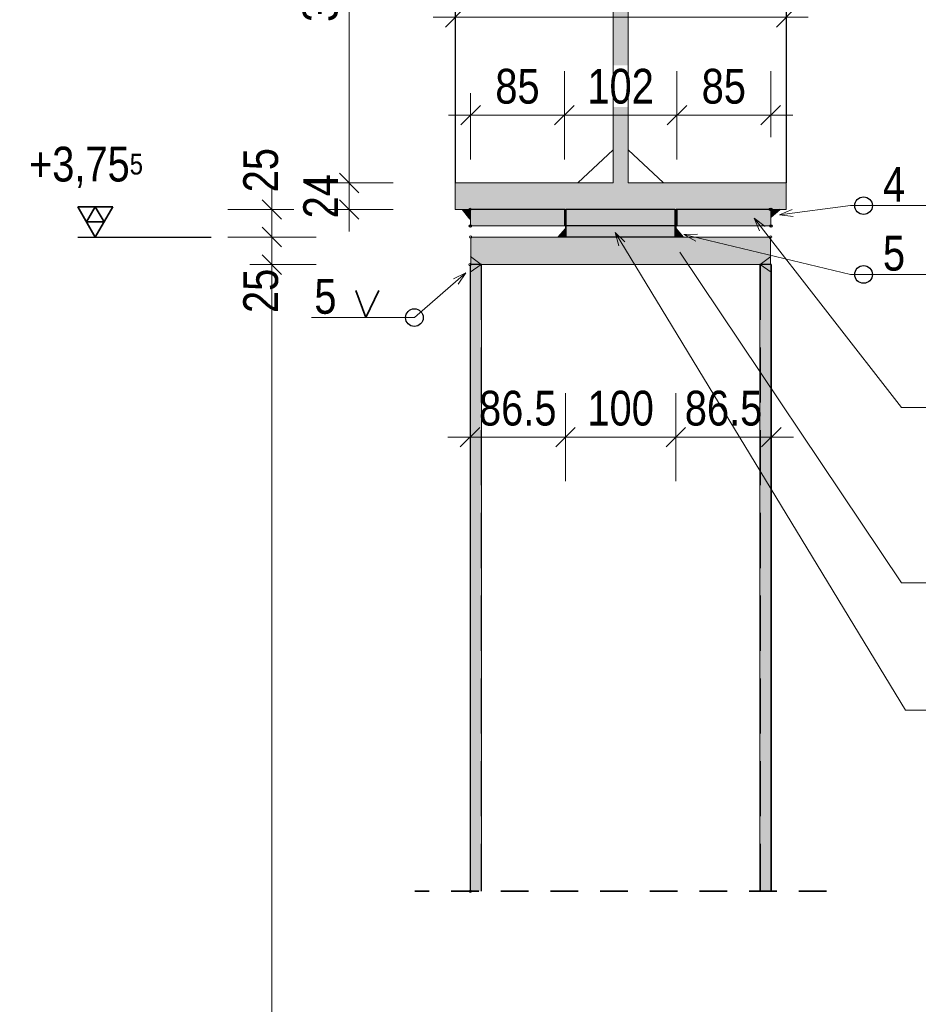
# Model space of a CAD drawing. Header units: millimetres. Extents: x -39 to 84, y 0 to 66.
# Tile 77 of 92: x 43.73 to 47.8, y 56.18 to 60.64. Entities that reach past the tile are written whole.
import ezdxf

# ---------------------------------------------------------------- set-up
doc = ezdxf.new("R2010")
doc.units = ezdxf.units.MM
doc.linetypes.add('HIDDEN', pattern=[0.375, 0.25, -0.125])
doc.linetypes.add('HIDDENX2', pattern=[0.75, 0.5, -0.25])
for name, color, linetype, lineweight in [('01_Neubau Raumschraffuren', 7, 'Continuous', 20), ('2D-NovaObj-A_Wanddurchbruch', 7, 'Continuous', 20), ('Achsen', 7, 'Continuous', 20), ('Geschnittene Kanten', 7, 'Continuous', 20), ('Schraffuren', 7, 'Continuous', 20)]:
    doc.layers.add(name, color=color, linetype=linetype, lineweight=lineweight)
doc.styles.add('Arial Narrow', font='ARIALN.TTF')
doc.dimstyles.new('Arch_Strakon_dimstyle', dxfattribs={"dimtxt": 15.75, "dimasz": 1, "dimexe": 1.25, "dimexo": 0.0625, "dimgap": 1, "dimtad": 0, "dimdec": 5, "dimzin": 12, "dimdsep": 46, "dimtxsty": 'Arial Narrow', "dimblk": 'Arrowhead_Tick', "dimsah": 1, "dimcen": 0, "dimse1": 1, "dimse2": 1, "dimclrd": 6, "dimclrt": 2, "dimazin": 0, "dimtfac": 1, "dimtdec": 4, "dimtmove": 0, "dimatfit": 3, "dimldrblk": 'NONE', "dimfxl": 1, "dimtvp": 1, "dimtolj": 1, "dimtzin": 0, "dimlwd": 13, "dimarcsym": 2})

# ---------------------------------------------------------------- blocks, each defined once
blk = doc.blocks.new('Arrowhead_Tick')
at = {"color": 0, "linetype": 'Continuous', "lineweight": -2}
for p, q in [((0, 20), (0, -10)), ((-1, 0), (0, 0)), ((10, 0), (0, 0))]:
    blk.add_line(p, q, dxfattribs=at)
at = {"color": 2, "linetype": 'Continuous', "lineweight": 35}
blk.add_line((4.42, 4.42), (-4.42, -4.42), dxfattribs=at)
blk = doc.blocks.new('*D256')
at = {"color": 6, "linetype": 'Continuous', "lineweight": 13}
blk.add_line((45.7796, 55.1501), (47.1246, 55.1501), dxfattribs=at)
at = {"layer": 'Defpoints', "color": 0}
for p in [(45.7696, 56.692), (47.1346, 56.692), (47.1346, 55.1501)]:
    blk.add_point(p, dxfattribs=at)
at = {"color": 6, "lineweight": 13, "xscale": 0.01, "yscale": 0.01, "zscale": 0.01}
for p, rotation in [((47.1346, 55.1501), 359.9999999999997), ((45.7696, 55.1501), 179.9999999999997)]:
    blk.add_blockref('Arrowhead_Tick', p, dxfattribs=dict(at, rotation=rotation))
at = {"color": 2, "lineweight": 0, "insert": (46.4521, 55.2805), "char_height": 0.1575, "attachment_point": 5, "style": 'Arial Narrow'}
blk.add_mtext('\\A1;273', dxfattribs=at)
blk = doc.blocks.new('_None')
blk = doc.blocks.new('*D261')
at = {"color": 6, "linetype": 'Continuous', "lineweight": 13}
blk.add_line((45.222, 59.7921), (45.222, 59.8921), dxfattribs=at)
at = {"layer": 'Defpoints', "color": 0}
for p in [(45.222, 59.9021), (45.7024, 59.9021), (45.7024, 59.7821)]:
    blk.add_point(p, dxfattribs=at)
at = {"color": 6, "lineweight": 13, "xscale": 0.01, "yscale": 0.01, "zscale": 0.01}
for p, rotation in [((45.222, 59.9021), 90), ((45.222, 59.7821), 270)]:
    blk.add_blockref('Arrowhead_Tick', p, dxfattribs=dict(at, rotation=rotation))
at = {"color": 2, "lineweight": 0, "insert": (45.0929, 59.8421), "char_height": 0.1575, "attachment_point": 5, "rotation": 90, "style": 'Arial Narrow'}
blk.add_mtext('\\A1;24', dxfattribs=at)
blk = doc.blocks.new('*D262')
at = {"color": 6, "linetype": 'Continuous', "lineweight": 13}
blk.add_line((45.222, 59.9121), (45.222, 61.6521), dxfattribs=at)
at = {"layer": 'Defpoints', "color": 0}
for p in [(45.222, 61.6621), (45.7024, 61.6621), (45.7024, 59.9021)]:
    blk.add_point(p, dxfattribs=at)
at = {"color": 6, "lineweight": 13, "xscale": 0.01, "yscale": 0.01, "zscale": 0.01}
for p, rotation in [((45.222, 61.6621), 90), ((45.222, 59.9021), 270)]:
    blk.add_blockref('Arrowhead_Tick', p, dxfattribs=dict(at, rotation=rotation))
at = {"color": 2, "lineweight": 0, "insert": (45.0916, 60.7821), "char_height": 0.1575, "attachment_point": 5, "rotation": 90, "style": 'Arial Narrow'}
blk.add_mtext('\\A1;352', dxfattribs=at)
blk = doc.blocks.new('*D280')
at = {"color": 6, "linetype": 'Continuous', "lineweight": 13}
blk.add_line((44.872, 59.5421), (44.872, 59.6471), dxfattribs=at)
at = {"layer": 'Defpoints', "color": 0}
for p in [(44.872, 59.6571), (45.7723, 59.6571), (45.8196, 59.5321)]:
    blk.add_point(p, dxfattribs=at)
at = {"color": 6, "lineweight": 13, "xscale": 0.01, "yscale": 0.01, "zscale": 0.01}
for p, rotation in [((44.872, 59.6571), 90), ((44.872, 59.5321), 270)]:
    blk.add_blockref('Arrowhead_Tick', p, dxfattribs=dict(at, rotation=rotation))
at = {"color": 2, "lineweight": 35, "insert": (44.822, 59.413), "char_height": 0.1575, "attachment_point": 5, "rotation": 90, "style": 'Arial Narrow'}
blk.add_mtext('\\A1;25', dxfattribs=at)
blk = doc.blocks.new('*D281')
at = {"color": 6, "linetype": 'Continuous', "lineweight": 13}
blk.add_line((44.872, 59.6671), (44.872, 59.7721), dxfattribs=at)
at = {"layer": 'Defpoints', "color": 0}
for p in [(44.872, 59.7821), (46.2754, 59.7821), (45.7723, 59.6571)]:
    blk.add_point(p, dxfattribs=at)
at = {"color": 6, "lineweight": 13, "xscale": 0.01, "yscale": 0.01, "zscale": 0.01}
for p, rotation in [((44.872, 59.7821), 90), ((44.872, 59.6571), 270)]:
    blk.add_blockref('Arrowhead_Tick', p, dxfattribs=dict(at, rotation=rotation))
at = {"color": 2, "lineweight": 35, "insert": (44.822, 59.9601), "char_height": 0.1575, "attachment_point": 5, "rotation": 90, "style": 'Arial Narrow'}
blk.add_mtext('\\A1;25', dxfattribs=at)
blk = doc.blocks.new('*D282')
at = {"color": 6, "linetype": 'Continuous', "lineweight": 13}
blk.add_line((48.472, 59.5421), (48.472, 59.6471), dxfattribs=at)
at = {"layer": 'Defpoints', "color": 0}
for p in [(47.132, 59.6571), (48.472, 59.6571), (47.1346, 59.5321)]:
    blk.add_point(p, dxfattribs=at)
at = {"color": 6, "lineweight": 13, "xscale": 0.01, "yscale": 0.01, "zscale": 0.01}
for p, rotation in [((48.472, 59.6571), 90.00000000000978), ((48.472, 59.5321), 270.0000000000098)]:
    blk.add_blockref('Arrowhead_Tick', p, dxfattribs=dict(at, rotation=rotation))
at = {"color": 2, "lineweight": 35, "insert": (48.422, 59.3541), "char_height": 0.1575, "attachment_point": 5, "rotation": 90, "style": 'Arial Narrow'}
blk.add_mtext('\\A1;25', dxfattribs=at)
blk = doc.blocks.new('*D283')
at = {"color": 6, "linetype": 'Continuous', "lineweight": 13}
for p, q in [((48.861, 59.7171), (48.861, 59.7271)), ((48.861, 59.6571), (48.861, 59.7071)), ((48.861, 59.6471), (48.861, 59.6371))]:
    blk.add_line(p, q, dxfattribs=at)
at = {"layer": 'Defpoints', "color": 0}
for p in [(47.132, 59.7071), (48.861, 59.7071), (47.132, 59.6571)]:
    blk.add_point(p, dxfattribs=at)
at = {"color": 6, "lineweight": 13, "xscale": 0.01, "yscale": 0.01, "zscale": 0.01}
for p, rotation in [((48.861, 59.6571), 90), ((48.861, 59.7071), 270)]:
    blk.add_blockref('Arrowhead_Tick', p, dxfattribs=dict(at, rotation=rotation))
at = {"color": 2, "lineweight": 35, "insert": (48.9914, 59.6821), "char_height": 0.1575, "attachment_point": 5, "rotation": 90, "style": 'Arial Narrow'}
blk.add_mtext('\\A1;10', dxfattribs=at)
blk = doc.blocks.new('*D284')
at = {"color": 6, "linetype": 'Continuous', "lineweight": 13}
for p, q in [((48.472, 59.7921), (48.472, 59.8021)), ((48.472, 59.7071), (48.472, 59.7821)), ((48.472, 59.6971), (48.472, 59.6871))]:
    blk.add_line(p, q, dxfattribs=at)
at = {"layer": 'Defpoints', "color": 0}
for p in [(47.1294, 59.7821), (48.472, 59.7821), (47.132, 59.7071)]:
    blk.add_point(p, dxfattribs=at)
at = {"color": 6, "lineweight": 13, "xscale": 0.01, "yscale": 0.01, "zscale": 0.01}
for p, rotation in [((48.472, 59.7071), 90), ((48.472, 59.7821), 270)]:
    blk.add_blockref('Arrowhead_Tick', p, dxfattribs=dict(at, rotation=rotation))
at = {"color": 2, "lineweight": 35, "insert": (48.422, 59.9601), "char_height": 0.1575, "attachment_point": 5, "rotation": 90, "style": 'Arial Narrow'}
blk.add_mtext('\\A1;15', dxfattribs=at)
blk = doc.blocks.new('*D285')
at = {"color": 6, "linetype": 'Continuous', "lineweight": 13}
blk.add_line((45.7823, 60.209), (46.1871, 60.209), dxfattribs=at)
at = {"layer": 'Defpoints', "color": 0}
for p in [(46.1971, 60.209), (46.1971, 59.7821), (45.7723, 59.7071)]:
    blk.add_point(p, dxfattribs=at)
at = {"color": 6, "lineweight": 13, "xscale": 0.01, "yscale": 0.01, "zscale": 0.01}
blk.add_blockref('Arrowhead_Tick', (46.1971, 60.209), dxfattribs=at)
at = {"color": 6, "lineweight": 13, "xscale": 0.01, "yscale": 0.01, "zscale": 0.01, "rotation": 180}
blk.add_blockref('Arrowhead_Tick', (45.7723, 60.209), dxfattribs=at)
at = {"color": 2, "lineweight": 35, "insert": (45.9847, 60.3394), "char_height": 0.1575, "attachment_point": 5, "style": 'Arial Narrow'}
blk.add_mtext('\\A1;85', dxfattribs=at)
blk = doc.blocks.new('*D286')
at = {"color": 6, "linetype": 'Continuous', "lineweight": 13}
blk.add_line((46.2071, 60.209), (46.6971, 60.209), dxfattribs=at)
at = {"layer": 'Defpoints', "color": 0}
for p in [(46.7071, 60.209), (46.1971, 59.7821), (46.7071, 59.7821)]:
    blk.add_point(p, dxfattribs=at)
at = {"color": 6, "lineweight": 13, "xscale": 0.01, "yscale": 0.01, "zscale": 0.01}
blk.add_blockref('Arrowhead_Tick', (46.7071, 60.209), dxfattribs=at)
at = {"color": 6, "lineweight": 13, "xscale": 0.01, "yscale": 0.01, "zscale": 0.01, "rotation": 180}
blk.add_blockref('Arrowhead_Tick', (46.1971, 60.209), dxfattribs=at)
at = {"color": 2, "lineweight": 35, "insert": (46.4521, 60.3394), "char_height": 0.1575, "attachment_point": 5, "style": 'Arial Narrow', "bg_fill": 3, "box_fill_scale": 1.1, "bg_fill_color": 256, "bg_fill_true_color": 13158600, "bg_fill_transparency": 0}
blk.add_mtext('\\A1;102', dxfattribs=at)
blk = doc.blocks.new('*D287')
at = {"color": 6, "linetype": 'Continuous', "lineweight": 13}
blk.add_line((46.7171, 60.209), (47.122, 60.209), dxfattribs=at)
at = {"layer": 'Defpoints', "color": 0}
for p in [(47.132, 60.209), (46.7071, 59.7821), (47.132, 59.7071)]:
    blk.add_point(p, dxfattribs=at)
at = {"color": 6, "lineweight": 13, "xscale": 0.01, "yscale": 0.01, "zscale": 0.01}
blk.add_blockref('Arrowhead_Tick', (47.132, 60.209), dxfattribs=at)
at = {"color": 6, "lineweight": 13, "xscale": 0.01, "yscale": 0.01, "zscale": 0.01, "rotation": 180}
blk.add_blockref('Arrowhead_Tick', (46.7071, 60.209), dxfattribs=at)
at = {"color": 2, "lineweight": 35, "insert": (46.9196, 60.3394), "char_height": 0.1575, "attachment_point": 5, "style": 'Arial Narrow'}
blk.add_mtext('\\A1;85', dxfattribs=at)
blk = doc.blocks.new('*D291')
at = {"color": 6, "linetype": 'Continuous', "lineweight": 13}
blk.add_line((45.7798, 58.7501), (46.1921, 58.7501), dxfattribs=at)
at = {"layer": 'Defpoints', "color": 0}
for p in [(46.2021, 59.6571), (45.7698, 59.5321), (46.2021, 58.7501)]:
    blk.add_point(p, dxfattribs=at)
at = {"color": 6, "lineweight": 13, "xscale": 0.01, "yscale": 0.01, "zscale": 0.01}
for p, rotation in [((46.2021, 58.7501), 359.9999999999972), ((45.7698, 58.7501), 179.9999999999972)]:
    blk.add_blockref('Arrowhead_Tick', p, dxfattribs=dict(at, rotation=rotation))
at = {"color": 2, "lineweight": 35, "insert": (45.986, 58.8805), "char_height": 0.1575, "attachment_point": 5, "style": 'Arial Narrow'}
blk.add_mtext('\\A1;86.5', dxfattribs=at)
blk = doc.blocks.new('*D292')
at = {"color": 6, "linetype": 'Continuous', "lineweight": 13}
blk.add_line((46.2121, 58.7501), (46.6921, 58.7501), dxfattribs=at)
at = {"layer": 'Defpoints', "color": 0}
for p in [(46.2021, 59.6571), (46.7021, 59.6571), (46.7021, 58.7501)]:
    blk.add_point(p, dxfattribs=at)
at = {"color": 6, "lineweight": 13, "xscale": 0.01, "yscale": 0.01, "zscale": 0.01}
blk.add_blockref('Arrowhead_Tick', (46.7021, 58.7501), dxfattribs=at)
at = {"color": 6, "lineweight": 13, "xscale": 0.01, "yscale": 0.01, "zscale": 0.01, "rotation": 180}
blk.add_blockref('Arrowhead_Tick', (46.2021, 58.7501), dxfattribs=at)
at = {"color": 2, "lineweight": 35, "insert": (46.4521, 58.8805), "char_height": 0.1575, "attachment_point": 5, "style": 'Arial Narrow'}
blk.add_mtext('\\A1;100', dxfattribs=at)
blk = doc.blocks.new('*D293')
at = {"color": 6, "linetype": 'Continuous', "lineweight": 13}
blk.add_line((46.7121, 58.7501), (47.1246, 58.7501), dxfattribs=at)
at = {"layer": 'Defpoints', "color": 0}
for p in [(46.7021, 59.6571), (47.1346, 59.5321), (47.1346, 58.7501)]:
    blk.add_point(p, dxfattribs=at)
at = {"color": 6, "lineweight": 13, "xscale": 0.01, "yscale": 0.01, "zscale": 0.01}
for p, rotation in [((47.1346, 58.7501), 2.823891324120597e-12), ((46.7021, 58.7501), 180.0000000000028)]:
    blk.add_blockref('Arrowhead_Tick', p, dxfattribs=dict(at, rotation=rotation))
at = {"color": 2, "lineweight": 35, "insert": (46.9184, 58.8805), "char_height": 0.1575, "attachment_point": 5, "style": 'Arial Narrow'}
blk.add_mtext('\\A1;86.5', dxfattribs=at)
blk = doc.blocks.new('*D300')
at = {"color": 6, "linetype": 'Continuous', "lineweight": 13}
blk.add_line((45.7798, 62.7236), (47.1246, 62.7236), dxfattribs=at)
at = {"layer": 'Defpoints', "color": 0}
for p in [(47.1346, 62.7236), (45.7698, 59.7071), (47.1346, 59.7071)]:
    blk.add_point(p, dxfattribs=at)
at = {"color": 6, "lineweight": 13, "xscale": 0.01, "yscale": 0.01, "zscale": 0.01}
blk.add_blockref('Arrowhead_Tick', (47.1346, 62.7236), dxfattribs=at)
at = {"color": 6, "lineweight": 13, "xscale": 0.01, "yscale": 0.01, "zscale": 0.01, "rotation": 180}
blk.add_blockref('Arrowhead_Tick', (45.7698, 62.7236), dxfattribs=at)
at = {"color": 2, "lineweight": 35, "insert": (46.4522, 62.854), "char_height": 0.1575, "attachment_point": 5, "style": 'Arial Narrow'}
blk.add_mtext('\\A1;273', dxfattribs=at)
blk = doc.blocks.new('*D377')
at = {"color": 6, "linetype": 'Continuous', "lineweight": 13}
blk.add_line((45.7124, 60.653), (47.1924, 60.653), dxfattribs=at)
at = {"layer": 'Defpoints', "color": 0}
for p in [(47.2024, 60.653), (45.7024, 59.9021), (47.2024, 59.9021)]:
    blk.add_point(p, dxfattribs=at)
at = {"color": 6, "lineweight": 13, "xscale": 0.01, "yscale": 0.01, "zscale": 0.01}
blk.add_blockref('Arrowhead_Tick', (47.2024, 60.653), dxfattribs=at)
at = {"color": 6, "lineweight": 13, "xscale": 0.01, "yscale": 0.01, "zscale": 0.01, "rotation": 180}
blk.add_blockref('Arrowhead_Tick', (45.7024, 60.653), dxfattribs=at)
at = {"color": 2, "lineweight": 35, "insert": (46.4524, 60.7834), "char_height": 0.1575, "attachment_point": 5, "style": 'Arial Narrow', "bg_fill": 3, "box_fill_scale": 1.1, "bg_fill_color": 256, "bg_fill_true_color": 13158600, "bg_fill_transparency": 0}
blk.add_mtext('\\A1;300', dxfattribs=at)

msp = doc.modelspace()

# ---------------------------------------------------------------- hatches: boundary and pattern name
at = {"lineweight": 13, "true_color": 0xcccccc}
for points in [[(45.7697672, 59.7820988), (45.7697672, 59.7387553), (45.7355162, 59.7820988)], [(47.1346407, 59.7820988), (47.1728963, 59.7820988), (47.1346407, 59.7482028)], [(46.1682447, 59.6570988), (46.2021407, 59.6570988), (46.2021407, 59.6953545)], [(46.7021407, 59.6570988), (46.7360368, 59.6570988), (46.7021407, 59.6953545)], [(45.7696407, 59.4976669), (45.8196407, 59.5320988), (45.7722672, 59.5690424), (45.7697672, 59.5320988)], [(47.0846407, 59.5320988), (47.1346407, 59.4976669), (47.1346407, 59.5320988), (47.1320143, 59.5690424)]]:
    msp.add_hatch(color=254, dxfattribs=at).paths.add_polyline_path(points)
at = {"layer": 'Schraffuren', "lineweight": 13, "true_color": 0x4682b4}
for points in [[(45.7023763, 59.7820988), (47.2023763, 59.7820988), (47.2023763, 59.9020988), (46.4861263, 59.9020988), (46.4861263, 61.6620988), (47.2023763, 61.6620988), (47.2023763, 61.7820988), (45.7023763, 61.7820988), (45.7023763, 61.6620988), (46.4186263, 61.6620988), (46.4186263, 59.9020988), (45.7023763, 59.9020988)], [(45.7711375, 59.7070988), (46.2008306, 59.7070988), (46.2008306, 59.7820988), (45.7711375, 59.7820988)], [(46.2059055, 59.6570988), (46.698376, 59.6570988), (46.698376, 59.7820988), (46.2059055, 59.7820988)], [(46.7034509, 59.7070988), (47.133144, 59.7070988), (47.133144, 59.7820988), (46.7034509, 59.7820988)], [(45.7736426, 59.5320988), (47.1306389, 59.5320988), (47.1306389, 59.6570988), (45.7736426, 59.6570988)], [(45.7710108, 56.6920307), (45.8211193, 56.6920307), (45.8211193, 59.5320988), (45.7710108, 59.5320988)], [(47.0831622, 56.6920307), (47.1332707, 56.6920307), (47.1332707, 59.5320988), (47.0831622, 59.5320988)]]:
    msp.add_hatch(color=145, dxfattribs=at).paths.add_polyline_path(points)

# ---------------------------------------------------------------- linework, layer by layer
at = {"color": 2, "linetype": 'Continuous', "lineweight": 35, "ltscale": 0.2}
for p, q in [((44.1507218, 59.7934938), (43.9932218, 59.7934938)), ((43.9932218, 59.7934938), (44.0719718, 59.6570988)), ((44.0719718, 59.7934938), (44.0325968, 59.7252963)), ((44.0719718, 59.6570988), (44.1507218, 59.7934938)), ((44.1113468, 59.7252963), (44.0719718, 59.7934938)), ((44.0325968, 59.7252963), (44.1113468, 59.7252963)), ((44.8277777, 59.576293), (44.916166, 59.4879047))]:
    msp.add_line(p, q, dxfattribs=at)
at = {"color": 5, "linetype": 'Continuous', "lineweight": 18}
for p, q in [((47.4932238, 59.799229), (47.171721, 59.7579179)), ((47.4932238, 59.799229), (48.0435934, 59.799229)), ((47.171721, 59.7579179), (47.2291828, 59.7815105)), ((47.2332807, 59.7496188), (47.171721, 59.7579179)), ((47.7245187, 58.8843663), (47.0576049, 59.7420271)), ((47.0817445, 59.6847929), (47.0576049, 59.7420271)), ((47.0576049, 59.7420271), (47.1071275, 59.7045307)), ((47.7423497, 57.5135752), (46.4268578, 59.6775205)), ((46.4442877, 59.6178994), (46.4268578, 59.6775205)), ((46.4268578, 59.6775205), (46.471763, 59.6346021)), ((46.7378202, 59.6684867), (46.7999149, 59.6701347)), ((47.4932238, 59.4874135), (46.7378202, 59.6684867)), ((46.7924198, 59.6388666), (46.7378202, 59.6684867)), ((45.8196407, 59.5320988), (45.7722672, 59.5690424)), ((47.7245187, 58.0892028), (46.7209955, 59.5885528)), ((47.1320143, 59.5690424), (47.0846407, 59.5320988)), ((45.8196407, 59.5320988), (45.7696407, 59.4976669)), ((47.1346407, 59.4976669), (47.0846407, 59.5320988)), ((45.5174584, 59.29192), (45.7504336, 59.4953186)), ((45.694662, 59.4679692), (45.7504336, 59.4953186)), ((45.7504336, 59.4953186), (45.7158087, 59.4437475)), ((47.4932238, 59.4874135), (48.0435934, 59.4874135)), ((45.0516539, 59.29192), (45.5174584, 59.29192)), ((52.2840521, 58.8843663), (47.7245187, 58.8843663)), ((51.5283115, 58.0892028), (47.7245187, 58.0892028)), ((51.0894593, 57.5135752), (47.7423497, 57.5135752))]:
    msp.add_line(p, q, dxfattribs=at)
at = {"color": 2, "linetype": 'Continuous', "lineweight": 35}
for p, q in [((45.7697672, 59.7387553), (45.7355162, 59.7820988)), ((47.1346407, 59.7482028), (47.1728963, 59.7820988)), ((46.1682447, 59.6570988), (46.2021407, 59.6953545)), ((46.7360368, 59.6570988), (46.7021407, 59.6953545)), ((45.252296, 59.4149686), (45.2978554, 59.29192)), ((45.2978554, 59.29192), (45.3570826, 59.4149686))]:
    msp.add_line(p, q, dxfattribs=at)
at = {"color": 3, "linetype": 'Continuous', "lineweight": 25, "ltscale": 0.2}
msp.add_line((43.9932218, 59.6570988), (44.5968081, 59.6570988), dxfattribs=at)
at = {"color": 6, "linetype": 'Continuous', "lineweight": 13, "ltscale": 0.2}
for p, q in [((44.8719718, 52.4757265), (44.8719718, 59.6320988)), ((44.7719718, 59.5320988), (45.0719718, 59.5320988))]:
    msp.add_line(p, q, dxfattribs=at)
at = {"color": 2, "linetype": 'HIDDEN', "lineweight": 35, "ltscale": 0.5}
msp.add_line((47.3846407, 56.6920307), (45.5196407, 56.6920307), dxfattribs=at)
at = {"color": 3, "linetype": 'Continuous', "lineweight": 25}
for centre in [(47.5527651, 59.799229), (47.5527651, 59.4874135), (45.5174584, 59.29192)]:
    msp.add_circle(centre, 0.04, dxfattribs=at)
at = {"color": 9, "linetype": 'Continuous', "lineweight": 0}
for centre in [(47.1293979, 59.7820988), (45.7722672, 59.7070988), (47.1320143, 59.7070988)]:
    msp.add_circle(centre, 0.00555, dxfattribs=at)
at = {"layer": '01_Neubau Raumschraffuren', "color": 3, "linetype": 'HIDDENX2', "lineweight": 25, "ltscale": 0.5}
for p, q in [((45.7737865, 59.7820988), (45.7711375, 59.7820988)), ((45.8012486, 59.7820988), (45.7737865, 59.7820988)), ((45.8537241, 59.7820988), (45.8012486, 59.7820988)), ((45.9291964, 59.7820988), (45.8537241, 59.7820988)), ((46.0247652, 59.7820988), (45.9291964, 59.7820988)), ((46.9841029, 59.7820988), (46.8905046, 59.7820988)), ((47.0572582, 59.7820988), (46.9841029, 59.7820988)), ((47.1071592, 59.7820988), (47.0572582, 59.7820988)), ((47.1318882, 59.7820988), (47.1071592, 59.7820988)), ((47.133144, 59.7820988), (47.1318882, 59.7820988)), ((46.2165515, 59.7070988), (46.2021407, 59.7070988)), ((46.2718285, 59.7070988), (46.2165515, 59.7070988)), ((46.3545565, 59.7070988), (46.2718285, 59.7070988)), ((46.4521407, 59.7070988), (46.3545565, 59.7070988)), ((46.549725, 59.7070988), (46.4521407, 59.7070988)), ((46.632453, 59.7070988), (46.549725, 59.7070988)), ((46.68773, 59.7070988), (46.632453, 59.7070988)), ((46.7021407, 59.7070988), (46.68773, 59.7070988)), ((46.2211709, 59.6570988), (46.2059055, 59.6570988)), ((46.275364, 59.6570988), (46.2211709, 59.6570988)), ((46.3564699, 59.6570988), (46.275364, 59.6570988)), ((46.4521407, 59.6570988), (46.3564699, 59.6570988)), ((46.5478116, 59.6570988), (46.4521407, 59.6570988)), ((46.6289174, 59.6570988), (46.5478116, 59.6570988)), ((46.6831106, 59.6570988), (46.6289174, 59.6570988)), ((46.698376, 59.6570988), (46.6831106, 59.6570988)), ((45.7760865, 59.5320988), (45.7736426, 59.5320988)), ((45.777452, 59.5320988), (45.7760865, 59.5320988)), ((45.8021739, 59.5320988), (45.777452, 59.5320988)), ((45.8058885, 59.5320988), (45.8021739, 59.5320988)), ((45.8196407, 59.5320988), (45.8058885, 59.5320988)), ((45.8211193, 59.5320988), (45.8196407, 59.5320988)), ((45.8196407, 59.5320988), (45.8196407, 56.6920307)), ((47.0846407, 59.5320988), (47.0831622, 59.5320988)), ((47.1021076, 59.5320988), (47.0846407, 59.5320988)), ((47.0846407, 59.5320988), (47.0846407, 56.6920307)), ((47.1058222, 59.5320988), (47.1021076, 59.5320988)), ((47.1280837, 59.5320988), (47.1058222, 59.5320988)), ((47.1294853, 59.5320988), (47.1280837, 59.5320988)), ((47.1306389, 59.5320988), (47.1294853, 59.5320988))]:
    msp.add_line(p, q, dxfattribs=at)
at = {"layer": '2D-NovaObj-A_Wanddurchbruch', "color": 9, "linetype": 'Continuous', "lineweight": 0}
for centre in [(45.7697672, 59.7820988), (47.1346407, 59.7820988), (45.7697672, 59.7070988), (47.1346407, 59.7070988), (45.7722672, 59.6570988), (47.1320143, 59.6570988), (45.7697672, 59.5320988), (45.7710108, 56.6920307)]:
    msp.add_circle(centre, 0.00555, dxfattribs=at)
at = {"layer": 'Achsen', "color": 3, "linetype": 'Continuous', "lineweight": 25}
for p, q in [((46.2021407, 59.7070988), (46.2008306, 59.7070988)), ((46.7034509, 59.7070988), (46.7021407, 59.7070988)), ((45.7696407, 59.5320988), (45.7696407, 56.6920307)), ((45.7710108, 59.5320988), (45.7696407, 59.5320988)), ((45.821593, 59.5320988), (45.8211193, 59.5320988)), ((47.1346407, 59.5320988), (47.1332707, 59.5320988)), ((47.1346407, 59.5320988), (47.1346407, 56.6920307))]:
    msp.add_line(p, q, dxfattribs=at)
at = {"layer": 'Geschnittene Kanten', "color": 5, "linetype": 'Continuous', "lineweight": 18}
for p, q in [((45.7711375, 59.7820988), (45.7023763, 59.7820988)), ((45.7711375, 59.7820988), (45.7711375, 59.7070988)), ((47.2023763, 59.7820988), (47.133144, 59.7820988)), ((47.1332707, 59.7820988), (47.1332707, 59.7070988)), ((46.2008306, 59.7070988), (45.7711375, 59.7070988)), ((47.133144, 59.7070988), (46.7034509, 59.7070988)), ((45.7736426, 59.6570988), (45.7736426, 59.5320988)), ((46.2059055, 59.6570988), (45.7736426, 59.6570988)), ((47.1306389, 59.6570988), (46.698376, 59.6570988)), ((47.1306389, 59.6570988), (47.1306389, 59.5320988)), ((45.7736426, 59.5320988), (45.7710108, 59.5320988)), ((45.7711375, 59.5320988), (45.7711375, 56.6920307)), ((45.8211193, 59.5320988), (45.8211193, 56.6920307)), ((47.0831622, 59.5320988), (45.821593, 59.5320988)), ((47.0831622, 59.5320988), (47.0831622, 56.6920307)), ((47.1332707, 59.5320988), (47.1306389, 59.5320988)), ((47.1332707, 59.5320988), (47.1332707, 56.6920307))]:
    msp.add_line(p, q, dxfattribs=at)

# ---------------------------------------------------------------- texts
at = {"color": 2, "lineweight": 35, "style": 'Arial Narrow'}
for s, p in [('4', (47.6405358, 59.8168103)), ('5', (47.6405358, 59.5049948)), ('5', (45.0643444, 59.3095014))]:
    msp.add_text(s, height=0.1575, dxfattribs=at).set_placement(p)
at = {"color": 2, "lineweight": 35, "insert": (43.7211308, 60.066312), "char_height": 0.1575, "attachment_point": 1, "line_spacing_factor": 0.9, "style": 'Arial Narrow'}
msp.add_mtext(' +3,75{\\A1;\\H.6x;\\S5;}', dxfattribs=at)

# ---------------------------------------------------------------- dimensions: what is measured, and where the dimension line sits
at = {"lineweight": 0}
for base, p1, p2, text, picture, middle in [((45.2219718, 61.6620988), (45.7023763, 59.9020988), (45.7023763, 61.6620988), '352', '*D262', (45.2219718, 60.7820988)), ((45.2219718, 59.9020988), (45.7023763, 59.7820988), (45.7023763, 59.9020988), '24', '*D261', (45.2219718, 59.8420988))]:
    dim = msp.add_linear_dim(base=base, p1=p1, p2=p2, angle=90, text=text, dimstyle='Arch_Strakon_dimstyle', override={"dimscale": 0.01, "dimtxt": 15.75, "dimasz": 1, "dimgap": 5, "dimtad": 1, "dimjust": 0, "dimtih": 0, "dimtoh": 0, "dimdec": 3, "dimdsep": 46, "dimtxsty": 'Arial Narrow', "dimclrd": 6, "dimclrt": 2, "dimtix": 1, "dimtofl": 255, "dimtmove": 0, "dimatfit": 2, "dimfxl": 0, "dimfxlon": 0, "dimtvp": 31.746032, "dimlwd": 13}, dxfattribs=at)
    dim.commit()
    dim.dimension.update_dxf_attribs({"geometry": picture, "text_midpoint": middle, "dimtype": 160})
at = {"lineweight": 35}
for base, p1, p2, text, picture, middle in [((46.1971407, 60.2090104), (45.7722672, 59.7070988), (46.1971407, 59.7820988), '85', '*D285', (45.984704, 60.2090104)), ((46.2021407, 58.7500689), (45.7697672, 59.5320988), (46.2021407, 59.6570988), '86.5', '*D291', (45.985954, 58.7500689)), ((46.7021407, 58.7500689), (46.2021407, 59.6570988), (46.7021407, 59.6570988), '100', '*D292', (46.4521407, 58.7500689))]:
    dim = msp.add_linear_dim(base=base, p1=p1, p2=p2, text=text, dimstyle='Arch_Strakon_dimstyle', override={"dimscale": 0.01, "dimtxt": 15.75, "dimasz": 1, "dimgap": 5, "dimtad": 1, "dimjust": 0, "dimtih": 0, "dimtoh": 0, "dimdec": 4, "dimdsep": 46, "dimtxsty": 'Arial Narrow', "dimclrd": 6, "dimclrt": 2, "dimtix": 1, "dimtofl": 255, "dimtmove": 0, "dimatfit": 2, "dimfxl": 0, "dimfxlon": 0, "dimtvp": 31.746032, "dimlwd": 13}, dxfattribs=at)
    dim.commit()
    dim.dimension.update_dxf_attribs({"geometry": picture, "text_midpoint": middle, "dimtype": 160})
for base, p1, p2, angle, text, override, picture, middle in [((44.8719718, 59.7820988), (45.7722672, 59.6570988), (46.275364, 59.7820988), 90, '25', {"dimscale": 0.01, "dimtxt": 15.75, "dimasz": 1, "dimgap": 5, "dimtad": 1, "dimjust": 4, "dimtih": 0, "dimtoh": 0, "dimdec": 4, "dimdsep": 46, "dimtxsty": 'Arial Narrow', "dimclrd": 6, "dimclrt": 2, "dimtix": 0, "dimtofl": 255, "dimtmove": 2, "dimatfit": 2, "dimfxl": 0, "dimfxlon": 0, "dimtvp": 31.746032, "dimlwd": 13}, '*D281', (44.8219718, 59.9600738)), ((48.4719718, 59.7820988), (47.1320143, 59.7070988), (47.1293979, 59.7820988), 90, '15', {"dimscale": 0.01, "dimtxt": 15.75, "dimasz": 1, "dimgap": 5, "dimtad": 1, "dimjust": 4, "dimtih": 0, "dimtoh": 0, "dimdec": 4, "dimdsep": 46, "dimtxsty": 'Arial Narrow', "dimclrd": 6, "dimclrt": 2, "dimtix": 0, "dimtofl": 255, "dimtmove": 2, "dimatfit": 2, "dimfxl": 0, "dimfxlon": 0, "dimtvp": 31.746032, "dimlwd": 13}, '*D284', (48.4219718, 59.9600738)), ((48.8609718, 59.7070988), (47.1320143, 59.6570988), (47.1320143, 59.7070988), 90, '10', {"dimscale": 0.01, "dimtxt": 15.75, "dimasz": 1, "dimgap": 5, "dimtad": 4, "dimjust": 0, "dimtih": 0, "dimtoh": 0, "dimdec": 4, "dimdsep": 46, "dimtxsty": 'Arial Narrow', "dimclrd": 6, "dimclrt": 2, "dimtix": 1, "dimtofl": 255, "dimtmove": 0, "dimatfit": 2, "dimfxl": 0, "dimfxlon": 0, "dimtvp": 31.746032, "dimlwd": 13}, '*D283', (48.8609718, 59.6820988)), ((44.8719718, 59.6570988), (45.8196407, 59.5320988), (45.7722672, 59.6570988), 90, '25', {"dimscale": 0.01, "dimtxt": 15.75, "dimasz": 1, "dimgap": 5, "dimtad": 0, "dimjust": 0, "dimtih": 0, "dimtoh": 0, "dimdec": 4, "dimdsep": 46, "dimtxsty": 'Arial Narrow', "dimclrd": 6, "dimclrt": 2, "dimtix": 0, "dimtofl": 255, "dimtmove": 2, "dimatfit": 2, "dimfxl": 0, "dimfxlon": 0, "dimtvp": 31.746032, "dimlwd": 13}, '*D280', (44.8219718, 59.4129544)), ((48.4719718, 59.6570988), (47.1346407, 59.5320988), (47.1320143, 59.6570988), 90, '25', {"dimscale": 0.01, "dimtxt": 15.75, "dimasz": 1, "dimgap": 5, "dimtad": 1, "dimjust": 0, "dimtih": 0, "dimtoh": 0, "dimdec": 4, "dimdsep": 46, "dimtxsty": 'Arial Narrow', "dimclrd": 6, "dimclrt": 2, "dimtix": 0, "dimtofl": 255, "dimtmove": 2, "dimatfit": 2, "dimfxl": 0, "dimfxlon": 0, "dimtvp": 31.746032, "dimlwd": 13}, '*D282', (48.4219718, 59.3541238)), ((47.1346407, 58.7500689), (46.7021407, 59.6570988), (47.1346407, 59.5320988), 0, '86.5', {"dimscale": 0.01, "dimtxt": 15.75, "dimasz": 1, "dimgap": 5, "dimtad": 1, "dimjust": 0, "dimtih": 0, "dimtoh": 0, "dimdec": 4, "dimdsep": 46, "dimtxsty": 'Arial Narrow', "dimclrd": 6, "dimclrt": 2, "dimtix": 1, "dimtofl": 255, "dimtmove": 0, "dimatfit": 2, "dimfxl": 0, "dimfxlon": 0, "dimtvp": 31.746032, "dimlwd": 13}, '*D293', (46.9183907, 58.7500689))]:
    dim = msp.add_linear_dim(base=base, p1=p1, p2=p2, angle=angle, text=text, dimstyle='Arch_Strakon_dimstyle', override=override, dxfattribs=at)
    dim.commit()
    dim.dimension.update_dxf_attribs({"geometry": picture, "text_midpoint": middle, "dimtype": 160})
at = {"lineweight": 0}
dim = msp.add_linear_dim(base=(47.1346407, 55.1500689), p1=(45.7696407, 56.6920307), p2=(47.1346407, 56.6920307), text='273', dimstyle='Arch_Strakon_dimstyle', override={"dimscale": 0.01, "dimtxt": 15.75, "dimasz": 1, "dimgap": 5, "dimtad": 1, "dimjust": 0, "dimtih": 0, "dimtoh": 0, "dimdec": 3, "dimdsep": 46, "dimtxsty": 'Arial Narrow', "dimclrd": 6, "dimclrt": 2, "dimtix": 1, "dimtofl": 255, "dimtmove": 0, "dimatfit": 2, "dimfxl": 0, "dimfxlon": 0, "dimtvp": 31.746032, "dimlwd": 13}, dxfattribs=at)
dim.commit()
dim.dimension.update_dxf_attribs({"geometry": '*D256', "text_midpoint": (46.4521407, 55.1500689), "dimtype": 160})

# ---------------------------------------------------------------- next in the draw order: dimensions: what is measured, and where the dimension line sits
at = {"lineweight": 35}
dim = msp.add_linear_dim(base=(46.7071407, 60.2090104), p1=(46.1971407, 59.7820988), p2=(46.7071407, 59.7820988), text='102', dimstyle='Arch_Strakon_dimstyle', override={"dimscale": 0.01, "dimtxt": 15.75, "dimasz": 1, "dimgap": 5, "dimtad": 1, "dimjust": 0, "dimtih": 0, "dimtoh": 0, "dimdec": 4, "dimdsep": 46, "dimtxsty": 'Arial Narrow', "dimclrd": 6, "dimclrt": 2, "dimtix": 1, "dimtofl": 255, "dimtmove": 0, "dimatfit": 2, "dimfxl": 0, "dimfxlon": 0, "dimtvp": 31.746032, "dimtfill": 1, "dimtfillclr": 7, "dimlwd": 13}, dxfattribs=at)
dim.commit()
dim.dimension.update_dxf_attribs({"geometry": '*D286', "text_midpoint": (46.4521407, 60.2090104), "dimtype": 160})

# ---------------------------------------------------------------- next in the draw order: linework, layer by layer
at = {"layer": '01_Neubau Raumschraffuren', "color": 3, "linetype": 'HIDDENX2', "lineweight": 25, "ltscale": 0.5}
for p, q in [((46.1367577, 59.7820988), (46.0247652, 59.7820988)), ((46.1971407, 59.7820988), (46.1367577, 59.7820988)), ((46.2008306, 59.7820988), (46.1971407, 59.7820988)), ((46.1971407, 59.7820988), (46.1971407, 59.7070988)), ((46.2211709, 59.7820988), (46.2059055, 59.7820988)), ((46.275364, 59.7820988), (46.2211709, 59.7820988)), ((46.3564699, 59.7820988), (46.275364, 59.7820988)), ((46.4521407, 59.7820988), (46.3564699, 59.7820988)), ((46.5478116, 59.7820988), (46.4521407, 59.7820988)), ((46.6289174, 59.7820988), (46.5478116, 59.7820988)), ((46.6831106, 59.7820988), (46.6289174, 59.7820988)), ((46.698376, 59.7820988), (46.6831106, 59.7820988)), ((46.7071407, 59.7820988), (46.7034509, 59.7820988)), ((46.7800601, 59.7820988), (46.7071407, 59.7820988)), ((46.7071407, 59.7820988), (46.7071407, 59.7070988)), ((46.8905046, 59.7820988), (46.7800601, 59.7820988))]:
    msp.add_line(p, q, dxfattribs=at)
at = {"layer": 'Achsen', "color": 3, "linetype": 'Continuous', "lineweight": 25}
for p, q in [((46.2021407, 59.7820988), (46.2021407, 59.6570988)), ((46.7021407, 59.7820988), (46.7021407, 59.6570988))]:
    msp.add_line(p, q, dxfattribs=at)
at = {"layer": 'Geschnittene Kanten', "color": 5, "linetype": 'Continuous', "lineweight": 18}
for p, q in [((46.2008306, 59.7820988), (46.2008306, 59.7070988)), ((46.2059055, 59.7820988), (46.2008306, 59.7820988)), ((46.2059055, 59.7820988), (46.2059055, 59.6570988)), ((46.698376, 59.7820988), (46.698376, 59.6570988)), ((46.7034509, 59.7820988), (46.698376, 59.7820988)), ((46.7034509, 59.7820988), (46.7034509, 59.7070988))]:
    msp.add_line(p, q, dxfattribs=at)

# ---------------------------------------------------------------- next in the draw order: dimensions: what is measured, and where the dimension line sits
at = {"lineweight": 35}
for base, p1, p2, text, picture, middle in [((47.1346407, 62.7236056), (45.7697672, 59.7070988), (47.1346407, 59.7070988), '273', '*D300', (46.452204, 62.7236056)), ((47.1320143, 60.2090104), (46.7071407, 59.7820988), (47.1320143, 59.7070988), '85', '*D287', (46.9195775, 60.2090104))]:
    dim = msp.add_linear_dim(base=base, p1=p1, p2=p2, text=text, dimstyle='Arch_Strakon_dimstyle', override={"dimscale": 0.01, "dimtxt": 15.75, "dimasz": 1, "dimgap": 5, "dimtad": 1, "dimjust": 0, "dimtih": 0, "dimtoh": 0, "dimdec": 4, "dimdsep": 46, "dimtxsty": 'Arial Narrow', "dimclrd": 6, "dimclrt": 2, "dimtix": 1, "dimtofl": 255, "dimtmove": 0, "dimatfit": 2, "dimfxl": 0, "dimfxlon": 0, "dimtvp": 31.746032, "dimlwd": 13}, dxfattribs=at)
    dim.commit()
    dim.dimension.update_dxf_attribs({"geometry": picture, "text_midpoint": middle, "dimtype": 160})

# ---------------------------------------------------------------- next in the draw order: dimensions: what is measured, and where the dimension line sits
dim = msp.add_linear_dim(base=(47.2023763, 60.6530135), p1=(45.7023763, 59.9020988), p2=(47.2023763, 59.9020988), text='300', dimstyle='Arch_Strakon_dimstyle', override={"dimscale": 0.01, "dimtxt": 15.75, "dimasz": 1, "dimgap": 5, "dimtad": 1, "dimjust": 0, "dimtih": 0, "dimtoh": 0, "dimdec": 3, "dimdsep": 46, "dimtxsty": 'Arial Narrow', "dimclrd": 6, "dimclrt": 2, "dimtix": 1, "dimtofl": 255, "dimtmove": 0, "dimatfit": 2, "dimfxl": 0, "dimfxlon": 0, "dimtvp": 31.746032, "dimtfill": 1, "dimtfillclr": 7, "dimlwd": 13}, dxfattribs=at)
dim.commit()
dim.dimension.update_dxf_attribs({"geometry": '*D377', "text_midpoint": (46.4523763, 60.6530135), "dimtype": 160})

# ---------------------------------------------------------------- next in the draw order: linework, layer by layer
at = {"layer": 'Achsen', "color": 3, "linetype": 'Continuous', "lineweight": 25}
for p, q in [((45.7023763, 61.6620988), (45.7023763, 59.9020988)), ((47.2023763, 61.6620988), (47.2023763, 59.9020988)), ((46.4181552, 60.0520988), (46.2581552, 59.9020988)), ((46.6461263, 59.9020988), (46.4861263, 60.0520988))]:
    msp.add_line(p, q, dxfattribs=at)
at = {"layer": 'Geschnittene Kanten', "color": 5, "linetype": 'Continuous', "lineweight": 18}
for p, q in [((46.4186263, 61.6620988), (46.4186263, 59.9020988)), ((46.4861263, 61.6620988), (46.4861263, 59.9020988)), ((45.7023763, 59.9020988), (45.7023763, 59.7820988)), ((46.4186263, 59.9020988), (45.7023763, 59.9020988)), ((47.2023763, 59.9020988), (46.4861263, 59.9020988)), ((47.2023763, 59.9020988), (47.2023763, 59.7820988))]:
    msp.add_line(p, q, dxfattribs=at)

doc.saveas('drawing.dxf')
